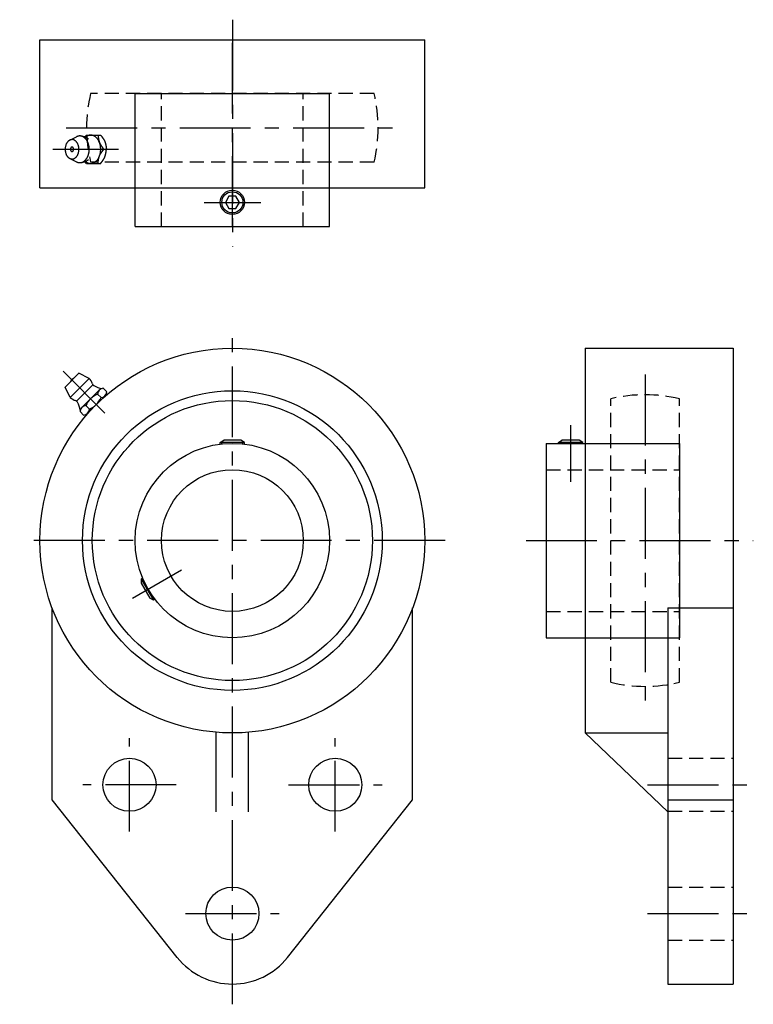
# Model space of a CAD drawing. Extents: x -52 to 129, y -114 to 129.
import ezdxf

# ---------------------------------------------------------------- set-up
doc = ezdxf.new("R2010")
doc.units = 0
doc.header["$LTSCALE"] = 14
doc.header["$MEASUREMENT"] = 0
doc.linetypes.add('CENTER', pattern=[2, 1.25, -0.25, 0.25, -0.25])
doc.linetypes.add('HIDDEN', pattern=[0.375, 0.25, -0.125])
doc.layers.get('0').update_dxf_attribs({"linetype": 'CONTINUOUS'})
doc.layers.add('CENTER', color=1, linetype='CENTER')
doc.layers.add('HIDDEN', color=3, linetype='HIDDEN')

msp = doc.modelspace()

# ---------------------------------------------------------------- linework, layer by layer
for p, q in [((-47.5, 123.6), (47.5, 123.6)), ((-47.5, 87.1), (-47.5, 123.6)), ((47.5, 87.1), (47.5, 123.6)), ((-24, 77.5), (-24, 110.4)), ((-24, 110.4), (24, 110.4)), ((24, 77.5), (24, 110.4)), ((-40.14, 98.86), (-38.45, 99.71)), ((-36.03, 100.1), (-36.38, 99.64)), ((-36.03, 100.1), (-32.52, 100.1)), ((-31.74, 96.6), (-31.09, 96.6)), ((-40.14, 94.34), (-38.45, 93.49)), ((-36.03, 93.1), (-36.38, 93.56)), ((-36.03, 93.1), (-32.52, 93.1)), ((-47.5, 87.1), (47.5, 87.1)), ((-24, 77.5), (24, 77.5)), ((87.1, 47.5), (123.6, 47.5)), ((87.1, 47.5), (87.1, -47.5)), ((123.6, 47.5), (123.6, -109.5)), ((-41.3, 37.9), (-37.9, 41.3)), ((-40.02, 35.36), (-35.36, 40.02)), ((-35.36, 40.02), (-37.9, 41.3)), ((-40.02, 35.36), (-41.3, 37.9)), ((-34.47, 38.43), (-38.43, 34.47)), ((-37.15, 32.86), (-32.86, 37.15)), ((-31.88, 37.6), (-30.99, 36.71)), ((-31.44, 35.73), (-35.73, 31.44)), ((-33.31, 36.17), (-32.42, 35.28)), ((-36.71, 30.99), (-37.6, 31.88)), ((-36.17, 33.31), (-35.28, 32.42)), ((-3, 24.25), (-2.13, 24.75)), ((-2.6, 23.86), (-2.6, 24.48)), ((2.13, 24.75), (-2.13, 24.75)), ((3, 24.25), (2.13, 24.75)), ((2.6, 23.86), (2.6, 24.48)), ((80.5, 24.25), (81.37, 24.75)), ((80.9, 24), (80.9, 24.48)), ((85.63, 24.75), (81.37, 24.75)), ((86.5, 24.25), (85.63, 24.75)), ((86.1, 24), (86.1, 24.48)), ((3, 24.25), (-3, 24.25)), ((-3, 23.81), (-3, 24.25)), ((3, 23.81), (3, 24.25)), ((77.5, 24), (77.5, -24)), ((77.5, 24), (110.4, 24)), ((86.5, 24.25), (80.5, 24.25)), ((80.5, 24), (80.5, 24.25)), ((86.5, 24), (86.5, 24.25)), ((110.4, 24), (110.4, -24)), ((-22.12, -9.31), (-22.5, -9.53)), ((-22.5, -9.53), (-22.5, -10.53)), ((-22.5, -9.53), (-19.5, -14.72)), ((-21.96, -9.68), (-22.5, -9.99)), ((-22.5, -10.53), (-20.37, -14.22)), ((-19.5, -14.72), (-20.37, -14.22)), ((-19.36, -14.18), (-19.9, -14.49)), ((-19.12, -14.5), (-19.5, -14.72)), ((-44.5, -64), (-44.5, -16.61)), ((44.5, -64), (44.5, -16.61)), ((107.5, -16.61), (107.5, -109.5)), ((107.5, -16.61), (123.6, -16.61)), ((77.5, -24), (110.4, -24)), ((-4, -67), (-4, -47.33)), ((4, -67), (4, -47.33)), ((87.1, -47.5), (107.5, -47.5)), ((107.5, -67), (87.1, -47.5)), ((-13.63, -102.91), (-44.5, -64)), ((13.63, -102.91), (44.5, -64)), ((107.5, -64), (123.6, -64)), ((107.5, -109.5), (123.6, -109.5))]:
    msp.add_line(p, q)
msp.add_lwpolyline([(-0.87, 85), (-1.73, 83.5), (-0.87, 82), (0.87, 82), (1.73, 83.5), (0.87, 85)], close=True)
for points in [[(-38.45, 93.49, 0), (-38.38, 93.46, 0), (-38.31, 93.43, 0), (-38.25, 93.4, 0), (-38.18, 93.38, 0), (-38.11, 93.36, 0), (-38.04, 93.34, 0), (-37.97, 93.33, 0), (-37.9, 93.32, 0), (-37.83, 93.31, 0), (-37.76, 93.3, 0), (-37.7, 93.3, 0), (-37.63, 93.3, 0), (-37.56, 93.3, 0), (-37.49, 93.31, 0), (-37.42, 93.32, 0), (-37.35, 93.33, 0), (-37.28, 93.35, 0), (-37.21, 93.36, 0), (-37.14, 93.38, 0), (-37.07, 93.41, 0), (-37.01, 93.44, 0), (-36.94, 93.46, 0), (-36.88, 93.5, 0), (-36.81, 93.53, 0), (-36.75, 93.57, 0), (-36.68, 93.61, 0), (-36.62, 93.65, 0), (-36.56, 93.7, 0), (-36.5, 93.75, 0), (-36.44, 93.8, 0), (-36.38, 93.85, 0), (-36.32, 93.91, 0), (-36.26, 93.96, 0), (-36.21, 94.02, 0), (-36.16, 94.09, 0), (-36.1, 94.15, 0), (-36.05, 94.22, 0), (-36, 94.29, 0), (-35.96, 94.36, 0), (-35.91, 94.43, 0), (-35.86, 94.51, 0), (-35.82, 94.59, 0), (-35.78, 94.66, 0), (-35.74, 94.74, 0), (-35.7, 94.83, 0), (-35.66, 94.91, 0), (-35.63, 95, 0), (-35.6, 95.08, 0), (-35.57, 95.17, 0), (-35.54, 95.26, 0), (-35.51, 95.35, 0), (-35.48, 95.44, 0), (-35.46, 95.54, 0), (-35.44, 95.63, 0), (-35.42, 95.72, 0), (-35.4, 95.82, 0), (-35.39, 95.92, 0), (-35.37, 96.01, 0), (-35.36, 96.11, 0), (-35.35, 96.21, 0), (-35.34, 96.3, 0), (-35.34, 96.4, 0), (-35.34, 96.5, 0), (-35.33, 96.6, 0), (-35.34, 96.7, 0), (-35.34, 96.8, 0), (-35.34, 96.9, 0), (-35.35, 96.99, 0), (-35.36, 97.09, 0), (-35.37, 97.19, 0), (-35.39, 97.28, 0), (-35.4, 97.38, 0), (-35.42, 97.48, 0), (-35.44, 97.57, 0), (-35.46, 97.66, 0), (-35.48, 97.76, 0), (-35.51, 97.85, 0), (-35.54, 97.94, 0), (-35.57, 98.03, 0), (-35.6, 98.12, 0), (-35.63, 98.2, 0), (-35.66, 98.29, 0), (-35.7, 98.37, 0), (-35.74, 98.46, 0), (-35.78, 98.54, 0), (-35.82, 98.61, 0), (-35.86, 98.69, 0), (-35.91, 98.77, 0), (-35.96, 98.84, 0), (-36, 98.91, 0), (-36.05, 98.98, 0), (-36.1, 99.05, 0), (-36.16, 99.11, 0), (-36.21, 99.18, 0), (-36.26, 99.24, 0), (-36.32, 99.29, 0), (-36.38, 99.35, 0), (-36.44, 99.4, 0), (-36.5, 99.45, 0), (-36.56, 99.5, 0), (-36.62, 99.55, 0), (-36.68, 99.59, 0), (-36.75, 99.63, 0), (-36.81, 99.67, 0), (-36.88, 99.7, 0), (-36.94, 99.74, 0), (-37.01, 99.76, 0), (-37.07, 99.79, 0), (-37.14, 99.82, 0), (-37.21, 99.84, 0), (-37.28, 99.85, 0), (-37.35, 99.87, 0), (-37.42, 99.88, 0), (-37.49, 99.89, 0), (-37.56, 99.9, 0), (-37.63, 99.9, 0), (-37.7, 99.9, 0), (-37.76, 99.9, 0), (-37.83, 99.89, 0), (-37.9, 99.88, 0), (-37.97, 99.87, 0), (-38.04, 99.86, 0), (-38.11, 99.84, 0), (-38.18, 99.82, 0), (-38.25, 99.8, 0), (-38.31, 99.77, 0), (-38.38, 99.74, 0), (-38.45, 99.71, 0)], [(-36.27, 93.61, 0), (-36.2, 93.55, 0), (-36.13, 93.5, 0), (-36.05, 93.45, 0), (-35.98, 93.4, 0), (-35.9, 93.35, 0), (-35.83, 93.31, 0), (-35.75, 93.27, 0), (-35.67, 93.24, 0), (-35.59, 93.21, 0), (-35.51, 93.18, 0), (-35.43, 93.16, 0), (-35.35, 93.14, 0), (-35.27, 93.12, 0), (-35.19, 93.11, 0), (-35.11, 93.1, 0), (-35.03, 93.1, 0), (-34.94, 93.1, 0), (-34.86, 93.1, 0), (-34.78, 93.11, 0), (-34.7, 93.12, 0), (-34.62, 93.14, 0), (-34.54, 93.16, 0), (-34.46, 93.18, 0), (-34.38, 93.21, 0), (-34.3, 93.24, 0), (-34.22, 93.27, 0), (-34.14, 93.31, 0), (-34.06, 93.35, 0), (-33.99, 93.39, 0), (-33.91, 93.44, 0), (-33.84, 93.49, 0), (-33.77, 93.55, 0), (-33.7, 93.61, 0), (-33.63, 93.67, 0), (-33.56, 93.73, 0), (-33.5, 93.8, 0), (-33.43, 93.87, 0), (-33.37, 93.95, 0), (-33.31, 94.02, 0), (-33.25, 94.1, 0), (-33.19, 94.19, 0), (-33.13, 94.27, 0), (-33.08, 94.36, 0), (-33.03, 94.45, 0), (-32.98, 94.54, 0), (-32.93, 94.64, 0), (-32.89, 94.73, 0), (-32.85, 94.83, 0), (-32.81, 94.93, 0), (-32.77, 95.04, 0), (-32.73, 95.14, 0), (-32.7, 95.25, 0), (-32.67, 95.35, 0), (-32.64, 95.46, 0), (-32.62, 95.57, 0), (-32.59, 95.68, 0), (-32.57, 95.8, 0), (-32.56, 95.91, 0), (-32.54, 96.02, 0), (-32.53, 96.14, 0), (-32.52, 96.25, 0), (-32.51, 96.37, 0), (-32.51, 96.48, 0), (-32.51, 96.6, 0), (-32.51, 96.72, 0), (-32.51, 96.83, 0), (-32.52, 96.95, 0), (-32.53, 97.06, 0), (-32.54, 97.18, 0), (-32.56, 97.29, 0), (-32.57, 97.4, 0), (-32.59, 97.52, 0), (-32.62, 97.63, 0), (-32.64, 97.74, 0), (-32.67, 97.85, 0), (-32.7, 97.95, 0), (-32.73, 98.06, 0), (-32.77, 98.16, 0), (-32.81, 98.27, 0), (-32.85, 98.37, 0), (-32.89, 98.47, 0), (-32.93, 98.56, 0), (-32.98, 98.66, 0), (-33.03, 98.75, 0), (-33.08, 98.84, 0), (-33.13, 98.93, 0), (-33.19, 99.01, 0), (-33.25, 99.1, 0), (-33.31, 99.18, 0), (-33.37, 99.25, 0), (-33.43, 99.33, 0), (-33.5, 99.4, 0), (-33.56, 99.47, 0), (-33.63, 99.53, 0), (-33.7, 99.59, 0), (-33.77, 99.65, 0), (-33.84, 99.71, 0), (-33.91, 99.76, 0), (-33.99, 99.81, 0), (-34.06, 99.85, 0), (-34.14, 99.89, 0), (-34.22, 99.93, 0), (-34.3, 99.96, 0), (-34.38, 99.99, 0), (-34.46, 100.02, 0), (-34.54, 100.04, 0), (-34.62, 100.06, 0), (-34.7, 100.08, 0), (-34.78, 100.09, 0), (-34.86, 100.1, 0), (-34.94, 100.1, 0), (-35.03, 100.1, 0), (-35.11, 100.1, 0), (-35.19, 100.09, 0), (-35.27, 100.08, 0), (-35.35, 100.06, 0), (-35.43, 100.04, 0), (-35.51, 100.02, 0), (-35.59, 99.99, 0), (-35.67, 99.96, 0), (-35.75, 99.93, 0), (-35.83, 99.89, 0), (-35.9, 99.85, 0), (-35.98, 99.8, 0), (-36.05, 99.75, 0), (-36.13, 99.7, 0), (-36.2, 99.65, 0), (-36.27, 99.59, 0)], [(-33.17, 100.1, 0), (-33.17, 100.08, 0), (-33.16, 100.05, 0), (-33.16, 100.03, 0), (-33.16, 100, 0), (-33.16, 99.98, 0), (-33.15, 99.95, 0), (-33.15, 99.93, 0), (-33.15, 99.9, 0), (-33.14, 99.88, 0), (-33.14, 99.85, 0), (-33.14, 99.83, 0), (-33.14, 99.81, 0), (-33.13, 99.78, 0), (-33.13, 99.76, 0), (-33.13, 99.73, 0), (-33.12, 99.71, 0), (-33.12, 99.68, 0), (-33.12, 99.66, 0), (-33.11, 99.63, 0), (-33.11, 99.61, 0), (-33.11, 99.59, 0), (-33.1, 99.56, 0), (-33.1, 99.54, 0), (-33.1, 99.51, 0), (-33.09, 99.49, 0), (-33.09, 99.46, 0), (-33.09, 99.44, 0), (-33.08, 99.42, 0), (-33.08, 99.39, 0), (-33.08, 99.37, 0), (-33.07, 99.34, 0), (-33.07, 99.32, 0), (-33.06, 99.3, 0), (-33.06, 99.27, 0), (-33.06, 99.25, 0), (-33.05, 99.22, 0), (-33.05, 99.2, 0), (-33.04, 99.18, 0), (-33.04, 99.15, 0), (-33.04, 99.13, 0), (-33.03, 99.1, 0), (-33.03, 99.08, 0), (-33.02, 99.06, 0), (-33.02, 99.03, 0), (-33.01, 99.01, 0), (-33.01, 98.98, 0), (-33, 98.96, 0), (-33, 98.94, 0), (-32.99, 98.91, 0), (-32.99, 98.89, 0), (-32.98, 98.87, 0), (-32.98, 98.84, 0), (-32.97, 98.82, 0), (-32.97, 98.8, 0), (-32.96, 98.77, 0), (-32.95, 98.75, 0), (-32.95, 98.73, 0), (-32.94, 98.7, 0), (-32.94, 98.68, 0), (-32.93, 98.66, 0), (-32.92, 98.63, 0), (-32.92, 98.61, 0), (-32.91, 98.59, 0), (-32.9, 98.57, 0), (-32.9, 98.54, 0), (-32.89, 98.52, 0), (-32.88, 98.5, 0), (-32.87, 98.47, 0), (-32.87, 98.45, 0), (-32.86, 98.43, 0), (-32.85, 98.41, 0), (-32.84, 98.38, 0), (-32.84, 98.36, 0), (-32.83, 98.34, 0), (-32.82, 98.32, 0), (-32.81, 98.29, 0), (-32.8, 98.27, 0), (-32.79, 98.25, 0), (-32.79, 98.23, 0), (-32.78, 98.21, 0), (-32.77, 98.18, 0), (-32.76, 98.16, 0), (-32.75, 98.14, 0), (-32.74, 98.12, 0), (-32.73, 98.1, 0), (-32.72, 98.08, 0), (-32.71, 98.05, 0), (-32.7, 98.03, 0), (-32.69, 98.01, 0), (-32.68, 97.99, 0), (-32.67, 97.97, 0), (-32.66, 97.95, 0), (-32.65, 97.93, 0), (-32.64, 97.9, 0), (-32.62, 97.88, 0), (-32.61, 97.86, 0), (-32.6, 97.84, 0), (-32.59, 97.82, 0), (-32.58, 97.8, 0), (-32.57, 97.78, 0), (-32.56, 97.76, 0), (-32.54, 97.74, 0), (-32.53, 97.72, 0), (-32.52, 97.69, 0), (-32.51, 97.67, 0), (-32.49, 97.65, 0), (-32.48, 97.63, 0), (-32.47, 97.61, 0), (-32.46, 97.59, 0), (-32.44, 97.57, 0), (-32.43, 97.55, 0), (-32.42, 97.53, 0), (-32.41, 97.51, 0), (-32.39, 97.49, 0), (-32.38, 97.47, 0), (-32.37, 97.45, 0), (-32.35, 97.43, 0), (-32.34, 97.41, 0), (-32.33, 97.39, 0), (-32.31, 97.37, 0), (-32.3, 97.35, 0), (-32.28, 97.33, 0), (-32.27, 97.31, 0), (-32.26, 97.29, 0), (-32.24, 97.27, 0), (-32.23, 97.25, 0), (-32.21, 97.23, 0), (-32.2, 97.21, 0), (-32.19, 97.19, 0), (-32.17, 97.17, 0), (-32.16, 97.15, 0), (-32.14, 97.13, 0), (-32.13, 97.11, 0), (-32.11, 97.09, 0), (-32.1, 97.07, 0), (-32.09, 97.05, 0), (-32.07, 97.03, 0), (-32.06, 97.01, 0), (-32.04, 96.99, 0), (-32.03, 96.97, 0), (-32.01, 96.95, 0), (-32, 96.93, 0), (-31.98, 96.91, 0), (-31.97, 96.89, 0), (-31.95, 96.87, 0), (-31.94, 96.85, 0), (-31.92, 96.83, 0), (-31.91, 96.81, 0), (-31.89, 96.8, 0), (-31.88, 96.78, 0), (-31.86, 96.76, 0), (-31.85, 96.74, 0), (-31.83, 96.72, 0), (-31.82, 96.7, 0), (-31.8, 96.68, 0), (-31.79, 96.66, 0), (-31.77, 96.64, 0), (-31.76, 96.62, 0), (-31.74, 96.6, 0)], [(-32.52, 100.1, 0), (-32.51, 100.08, 0), (-32.49, 100.06, 0), (-32.48, 100.04, 0), (-32.46, 100.02, 0), (-32.45, 100, 0), (-32.43, 99.98, 0), (-32.42, 99.96, 0), (-32.4, 99.94, 0), (-32.39, 99.92, 0), (-32.37, 99.9, 0), (-32.36, 99.89, 0), (-32.34, 99.87, 0), (-32.33, 99.85, 0), (-32.31, 99.83, 0), (-32.3, 99.81, 0), (-32.28, 99.79, 0), (-32.27, 99.77, 0), (-32.25, 99.75, 0), (-32.24, 99.73, 0), (-32.22, 99.71, 0), (-32.21, 99.69, 0), (-32.19, 99.67, 0), (-32.18, 99.65, 0), (-32.16, 99.63, 0), (-32.15, 99.61, 0), (-32.13, 99.59, 0), (-32.12, 99.57, 0), (-32.1, 99.55, 0), (-32.09, 99.53, 0), (-32.08, 99.51, 0), (-32.06, 99.49, 0), (-32.05, 99.47, 0), (-32.03, 99.45, 0), (-32.02, 99.43, 0), (-32.01, 99.41, 0), (-31.99, 99.39, 0), (-31.98, 99.37, 0), (-31.96, 99.35, 0), (-31.95, 99.33, 0), (-31.94, 99.31, 0), (-31.92, 99.29, 0), (-31.91, 99.27, 0), (-31.9, 99.25, 0), (-31.88, 99.23, 0), (-31.87, 99.21, 0), (-31.86, 99.19, 0), (-31.84, 99.17, 0), (-31.83, 99.15, 0), (-31.82, 99.13, 0), (-31.8, 99.11, 0), (-31.79, 99.09, 0), (-31.78, 99.07, 0), (-31.77, 99.05, 0), (-31.75, 99.03, 0), (-31.74, 99.01, 0), (-31.73, 98.98, 0), (-31.72, 98.96, 0), (-31.71, 98.94, 0), (-31.69, 98.92, 0), (-31.68, 98.9, 0), (-31.67, 98.88, 0), (-31.66, 98.86, 0), (-31.65, 98.84, 0), (-31.64, 98.82, 0), (-31.63, 98.8, 0), (-31.62, 98.77, 0), (-31.6, 98.75, 0), (-31.59, 98.73, 0), (-31.58, 98.71, 0), (-31.57, 98.69, 0), (-31.56, 98.67, 0), (-31.55, 98.65, 0), (-31.54, 98.62, 0), (-31.53, 98.6, 0), (-31.52, 98.58, 0), (-31.51, 98.56, 0), (-31.5, 98.54, 0), (-31.49, 98.52, 0), (-31.49, 98.49, 0), (-31.48, 98.47, 0), (-31.47, 98.45, 0), (-31.46, 98.43, 0), (-31.45, 98.41, 0), (-31.44, 98.38, 0), (-31.43, 98.36, 0), (-31.43, 98.34, 0), (-31.42, 98.32, 0), (-31.41, 98.29, 0), (-31.4, 98.27, 0), (-31.39, 98.25, 0), (-31.39, 98.23, 0), (-31.38, 98.2, 0), (-31.37, 98.18, 0), (-31.37, 98.16, 0), (-31.36, 98.13, 0), (-31.35, 98.11, 0), (-31.35, 98.09, 0), (-31.34, 98.07, 0), (-31.33, 98.04, 0), (-31.33, 98.02, 0), (-31.32, 98, 0), (-31.31, 97.97, 0), (-31.31, 97.95, 0), (-31.3, 97.93, 0), (-31.3, 97.9, 0), (-31.29, 97.88, 0), (-31.29, 97.86, 0), (-31.28, 97.83, 0), (-31.27, 97.81, 0), (-31.27, 97.79, 0), (-31.26, 97.76, 0), (-31.26, 97.74, 0), (-31.25, 97.72, 0), (-31.25, 97.69, 0), (-31.24, 97.67, 0), (-31.24, 97.64, 0), (-31.24, 97.62, 0), (-31.23, 97.6, 0), (-31.23, 97.57, 0), (-31.22, 97.55, 0), (-31.22, 97.52, 0), (-31.21, 97.5, 0), (-31.21, 97.48, 0), (-31.21, 97.45, 0), (-31.2, 97.43, 0), (-31.2, 97.4, 0), (-31.19, 97.38, 0), (-31.19, 97.36, 0), (-31.19, 97.33, 0), (-31.18, 97.31, 0), (-31.18, 97.28, 0), (-31.18, 97.26, 0), (-31.17, 97.24, 0), (-31.17, 97.21, 0), (-31.16, 97.19, 0), (-31.16, 97.16, 0), (-31.16, 97.14, 0), (-31.15, 97.11, 0), (-31.15, 97.09, 0), (-31.15, 97.07, 0), (-31.15, 97.04, 0), (-31.14, 97.02, 0), (-31.14, 96.99, 0), (-31.14, 96.97, 0), (-31.13, 96.94, 0), (-31.13, 96.92, 0), (-31.13, 96.89, 0), (-31.12, 96.87, 0), (-31.12, 96.85, 0), (-31.12, 96.82, 0), (-31.12, 96.8, 0), (-31.11, 96.77, 0), (-31.11, 96.75, 0), (-31.11, 96.72, 0), (-31.1, 96.7, 0), (-31.1, 96.67, 0), (-31.1, 96.65, 0), (-31.1, 96.62, 0), (-31.09, 96.6, 0)], [(-39.58, 94.2, 0), (-39.49, 94.2, 0), (-39.41, 94.21, 0), (-39.33, 94.23, 0), (-39.25, 94.25, 0), (-39.17, 94.27, 0), (-39.08, 94.3, 0), (-39.01, 94.34, 0), (-38.93, 94.38, 0), (-38.85, 94.43, 0), (-38.78, 94.48, 0), (-38.71, 94.54, 0), (-38.63, 94.6, 0), (-38.57, 94.67, 0), (-38.5, 94.74, 0), (-38.44, 94.82, 0), (-38.38, 94.9, 0), (-38.32, 94.99, 0), (-38.27, 95.08, 0), (-38.21, 95.17, 0), (-38.17, 95.27, 0), (-38.12, 95.37, 0), (-38.08, 95.47, 0), (-38.04, 95.57, 0), (-38.01, 95.68, 0), (-37.98, 95.79, 0), (-37.95, 95.9, 0), (-37.93, 96.02, 0), (-37.91, 96.13, 0), (-37.9, 96.25, 0), (-37.89, 96.36, 0), (-37.88, 96.48, 0), (-37.88, 96.6, 0), (-37.88, 96.72, 0), (-37.89, 96.84, 0), (-37.9, 96.95, 0), (-37.91, 97.07, 0), (-37.93, 97.18, 0), (-37.95, 97.3, 0), (-37.98, 97.41, 0), (-38.01, 97.52, 0), (-38.04, 97.63, 0), (-38.08, 97.73, 0), (-38.12, 97.83, 0), (-38.17, 97.93, 0), (-38.21, 98.03, 0), (-38.27, 98.12, 0), (-38.32, 98.21, 0), (-38.38, 98.3, 0), (-38.44, 98.38, 0), (-38.5, 98.46, 0), (-38.57, 98.53, 0), (-38.63, 98.6, 0), (-38.71, 98.66, 0), (-38.78, 98.72, 0), (-38.85, 98.77, 0), (-38.93, 98.82, 0), (-39.01, 98.86, 0), (-39.08, 98.9, 0), (-39.17, 98.93, 0), (-39.25, 98.95, 0), (-39.33, 98.97, 0), (-39.41, 98.99, 0), (-39.49, 99, 0), (-39.58, 99, 0), (-39.66, 99, 0), (-39.74, 98.99, 0), (-39.83, 98.97, 0), (-39.91, 98.95, 0), (-39.99, 98.93, 0), (-40.07, 98.9, 0), (-40.15, 98.86, 0), (-40.23, 98.82, 0), (-40.3, 98.77, 0), (-40.38, 98.72, 0), (-40.45, 98.66, 0), (-40.52, 98.6, 0), (-40.59, 98.53, 0), (-40.65, 98.46, 0), (-40.72, 98.38, 0), (-40.78, 98.3, 0), (-40.84, 98.21, 0), (-40.89, 98.12, 0), (-40.94, 98.03, 0), (-40.99, 97.93, 0), (-41.03, 97.83, 0), (-41.07, 97.73, 0), (-41.11, 97.63, 0), (-41.15, 97.52, 0), (-41.18, 97.41, 0), (-41.2, 97.3, 0), (-41.22, 97.18, 0), (-41.24, 97.07, 0), (-41.26, 96.95, 0), (-41.27, 96.84, 0), (-41.27, 96.72, 0), (-41.27, 96.6, 0), (-41.27, 96.48, 0), (-41.27, 96.36, 0), (-41.26, 96.25, 0), (-41.24, 96.13, 0), (-41.22, 96.02, 0), (-41.2, 95.9, 0), (-41.18, 95.79, 0), (-41.15, 95.68, 0), (-41.11, 95.57, 0), (-41.07, 95.47, 0), (-41.03, 95.37, 0), (-40.99, 95.27, 0), (-40.94, 95.17, 0), (-40.89, 95.08, 0), (-40.84, 94.99, 0), (-40.78, 94.9, 0), (-40.72, 94.82, 0), (-40.65, 94.74, 0), (-40.59, 94.67, 0), (-40.52, 94.6, 0), (-40.45, 94.54, 0), (-40.38, 94.48, 0), (-40.3, 94.43, 0), (-40.23, 94.38, 0), (-40.15, 94.34, 0), (-40.07, 94.3, 0), (-39.99, 94.27, 0), (-39.91, 94.25, 0), (-39.83, 94.23, 0), (-39.74, 94.21, 0), (-39.66, 94.2, 0), (-39.58, 94.2, 0)], [(-39.58, 96.05, 0), (-39.56, 96.05, 0), (-39.54, 96.05, 0), (-39.52, 96.05, 0), (-39.5, 96.06, 0), (-39.48, 96.06, 0), (-39.46, 96.07, 0), (-39.45, 96.08, 0), (-39.43, 96.09, 0), (-39.41, 96.1, 0), (-39.39, 96.11, 0), (-39.38, 96.12, 0), (-39.36, 96.14, 0), (-39.34, 96.15, 0), (-39.33, 96.17, 0), (-39.31, 96.19, 0), (-39.3, 96.21, 0), (-39.29, 96.23, 0), (-39.27, 96.25, 0), (-39.26, 96.27, 0), (-39.25, 96.29, 0), (-39.24, 96.31, 0), (-39.23, 96.34, 0), (-39.22, 96.36, 0), (-39.22, 96.39, 0), (-39.21, 96.41, 0), (-39.2, 96.44, 0), (-39.2, 96.47, 0), (-39.19, 96.49, 0), (-39.19, 96.52, 0), (-39.19, 96.55, 0), (-39.19, 96.57, 0), (-39.19, 96.6, 0), (-39.19, 96.63, 0), (-39.19, 96.65, 0), (-39.19, 96.68, 0), (-39.19, 96.71, 0), (-39.2, 96.73, 0), (-39.2, 96.76, 0), (-39.21, 96.79, 0), (-39.22, 96.81, 0), (-39.22, 96.84, 0), (-39.23, 96.86, 0), (-39.24, 96.89, 0), (-39.25, 96.91, 0), (-39.26, 96.93, 0), (-39.27, 96.95, 0), (-39.29, 96.97, 0), (-39.3, 96.99, 0), (-39.31, 97.01, 0), (-39.33, 97.03, 0), (-39.34, 97.05, 0), (-39.36, 97.06, 0), (-39.38, 97.08, 0), (-39.39, 97.09, 0), (-39.41, 97.1, 0), (-39.43, 97.11, 0), (-39.45, 97.12, 0), (-39.46, 97.13, 0), (-39.48, 97.14, 0), (-39.5, 97.14, 0), (-39.52, 97.15, 0), (-39.54, 97.15, 0), (-39.56, 97.15, 0), (-39.58, 97.15, 0), (-39.6, 97.15, 0), (-39.62, 97.15, 0), (-39.64, 97.15, 0), (-39.65, 97.14, 0), (-39.67, 97.14, 0), (-39.69, 97.13, 0), (-39.71, 97.12, 0), (-39.73, 97.11, 0), (-39.75, 97.1, 0), (-39.76, 97.09, 0), (-39.78, 97.08, 0), (-39.8, 97.06, 0), (-39.81, 97.05, 0), (-39.83, 97.03, 0), (-39.84, 97.01, 0), (-39.85, 96.99, 0), (-39.87, 96.97, 0), (-39.88, 96.95, 0), (-39.89, 96.93, 0), (-39.9, 96.91, 0), (-39.91, 96.89, 0), (-39.92, 96.86, 0), (-39.93, 96.84, 0), (-39.94, 96.81, 0), (-39.95, 96.79, 0), (-39.95, 96.76, 0), (-39.96, 96.73, 0), (-39.96, 96.71, 0), (-39.97, 96.68, 0), (-39.97, 96.65, 0), (-39.97, 96.63, 0), (-39.97, 96.6, 0), (-39.97, 96.57, 0), (-39.97, 96.55, 0), (-39.97, 96.52, 0), (-39.96, 96.49, 0), (-39.96, 96.47, 0), (-39.95, 96.44, 0), (-39.95, 96.41, 0), (-39.94, 96.39, 0), (-39.93, 96.36, 0), (-39.92, 96.34, 0), (-39.91, 96.31, 0), (-39.9, 96.29, 0), (-39.89, 96.27, 0), (-39.88, 96.25, 0), (-39.87, 96.23, 0), (-39.85, 96.21, 0), (-39.84, 96.19, 0), (-39.83, 96.17, 0), (-39.81, 96.15, 0), (-39.8, 96.14, 0), (-39.78, 96.12, 0), (-39.76, 96.11, 0), (-39.75, 96.1, 0), (-39.73, 96.09, 0), (-39.71, 96.08, 0), (-39.69, 96.07, 0), (-39.67, 96.06, 0), (-39.65, 96.06, 0), (-39.64, 96.05, 0), (-39.62, 96.05, 0), (-39.6, 96.05, 0), (-39.58, 96.05, 0)], [(-33.17, 93.1, 0), (-33.17, 93.12, 0), (-33.16, 93.15, 0), (-33.16, 93.17, 0), (-33.16, 93.2, 0), (-33.16, 93.22, 0), (-33.15, 93.25, 0), (-33.15, 93.27, 0), (-33.15, 93.3, 0), (-33.14, 93.32, 0), (-33.14, 93.35, 0), (-33.14, 93.37, 0), (-33.14, 93.39, 0), (-33.13, 93.42, 0), (-33.13, 93.44, 0), (-33.13, 93.47, 0), (-33.12, 93.49, 0), (-33.12, 93.52, 0), (-33.12, 93.54, 0), (-33.11, 93.57, 0), (-33.11, 93.59, 0), (-33.11, 93.61, 0), (-33.1, 93.64, 0), (-33.1, 93.66, 0), (-33.1, 93.69, 0), (-33.09, 93.71, 0), (-33.09, 93.74, 0), (-33.09, 93.76, 0), (-33.08, 93.78, 0), (-33.08, 93.81, 0), (-33.08, 93.83, 0), (-33.07, 93.86, 0), (-33.07, 93.88, 0), (-33.06, 93.9, 0), (-33.06, 93.93, 0), (-33.06, 93.95, 0), (-33.05, 93.98, 0), (-33.05, 94, 0), (-33.04, 94.02, 0), (-33.04, 94.05, 0), (-33.04, 94.07, 0), (-33.03, 94.1, 0), (-33.03, 94.12, 0), (-33.02, 94.14, 0), (-33.02, 94.17, 0), (-33.01, 94.19, 0), (-33.01, 94.22, 0), (-33, 94.24, 0), (-33, 94.26, 0), (-32.99, 94.29, 0), (-32.99, 94.31, 0), (-32.98, 94.33, 0), (-32.98, 94.36, 0), (-32.97, 94.38, 0), (-32.97, 94.4, 0), (-32.96, 94.43, 0), (-32.95, 94.45, 0), (-32.95, 94.47, 0), (-32.94, 94.5, 0), (-32.94, 94.52, 0), (-32.93, 94.54, 0), (-32.92, 94.57, 0), (-32.92, 94.59, 0), (-32.91, 94.61, 0), (-32.9, 94.63, 0), (-32.9, 94.66, 0), (-32.89, 94.68, 0), (-32.88, 94.7, 0), (-32.87, 94.73, 0), (-32.87, 94.75, 0), (-32.86, 94.77, 0), (-32.85, 94.79, 0), (-32.84, 94.82, 0), (-32.84, 94.84, 0), (-32.83, 94.86, 0), (-32.82, 94.88, 0), (-32.81, 94.91, 0), (-32.8, 94.93, 0), (-32.79, 94.95, 0), (-32.79, 94.97, 0), (-32.78, 94.99, 0), (-32.77, 95.02, 0), (-32.76, 95.04, 0), (-32.75, 95.06, 0), (-32.74, 95.08, 0), (-32.73, 95.1, 0), (-32.72, 95.12, 0), (-32.71, 95.15, 0), (-32.7, 95.17, 0), (-32.69, 95.19, 0), (-32.68, 95.21, 0), (-32.67, 95.23, 0), (-32.66, 95.25, 0), (-32.65, 95.27, 0), (-32.64, 95.3, 0), (-32.62, 95.32, 0), (-32.61, 95.34, 0), (-32.6, 95.36, 0), (-32.59, 95.38, 0), (-32.58, 95.4, 0), (-32.57, 95.42, 0), (-32.56, 95.44, 0), (-32.54, 95.46, 0), (-32.53, 95.48, 0), (-32.52, 95.51, 0), (-32.51, 95.53, 0), (-32.49, 95.55, 0), (-32.48, 95.57, 0), (-32.47, 95.59, 0), (-32.46, 95.61, 0), (-32.44, 95.63, 0), (-32.43, 95.65, 0), (-32.42, 95.67, 0), (-32.41, 95.69, 0), (-32.39, 95.71, 0), (-32.38, 95.73, 0), (-32.37, 95.75, 0), (-32.35, 95.77, 0), (-32.34, 95.79, 0), (-32.33, 95.81, 0), (-32.31, 95.83, 0), (-32.3, 95.85, 0), (-32.28, 95.87, 0), (-32.27, 95.89, 0), (-32.26, 95.91, 0), (-32.24, 95.93, 0), (-32.23, 95.95, 0), (-32.21, 95.97, 0), (-32.2, 95.99, 0), (-32.19, 96.01, 0), (-32.17, 96.03, 0), (-32.16, 96.05, 0), (-32.14, 96.07, 0), (-32.13, 96.09, 0), (-32.11, 96.11, 0), (-32.1, 96.13, 0), (-32.09, 96.15, 0), (-32.07, 96.17, 0), (-32.06, 96.19, 0), (-32.04, 96.21, 0), (-32.03, 96.23, 0), (-32.01, 96.25, 0), (-32, 96.27, 0), (-31.98, 96.29, 0), (-31.97, 96.31, 0), (-31.95, 96.33, 0), (-31.94, 96.35, 0), (-31.92, 96.37, 0), (-31.91, 96.39, 0), (-31.89, 96.4, 0), (-31.88, 96.42, 0), (-31.86, 96.44, 0), (-31.85, 96.46, 0), (-31.83, 96.48, 0), (-31.82, 96.5, 0), (-31.8, 96.52, 0), (-31.79, 96.54, 0), (-31.77, 96.56, 0), (-31.76, 96.58, 0), (-31.74, 96.6, 0)], [(-32.52, 93.1, 0), (-32.51, 93.12, 0), (-32.49, 93.14, 0), (-32.48, 93.16, 0), (-32.46, 93.18, 0), (-32.45, 93.2, 0), (-32.43, 93.22, 0), (-32.42, 93.24, 0), (-32.4, 93.26, 0), (-32.39, 93.28, 0), (-32.37, 93.3, 0), (-32.36, 93.31, 0), (-32.34, 93.33, 0), (-32.33, 93.35, 0), (-32.31, 93.37, 0), (-32.3, 93.39, 0), (-32.28, 93.41, 0), (-32.27, 93.43, 0), (-32.25, 93.45, 0), (-32.24, 93.47, 0), (-32.22, 93.49, 0), (-32.21, 93.51, 0), (-32.19, 93.53, 0), (-32.18, 93.55, 0), (-32.16, 93.57, 0), (-32.15, 93.59, 0), (-32.13, 93.61, 0), (-32.12, 93.63, 0), (-32.1, 93.65, 0), (-32.09, 93.67, 0), (-32.08, 93.69, 0), (-32.06, 93.71, 0), (-32.05, 93.73, 0), (-32.03, 93.75, 0), (-32.02, 93.77, 0), (-32.01, 93.79, 0), (-31.99, 93.81, 0), (-31.98, 93.83, 0), (-31.96, 93.85, 0), (-31.95, 93.87, 0), (-31.94, 93.89, 0), (-31.92, 93.91, 0), (-31.91, 93.93, 0), (-31.9, 93.95, 0), (-31.88, 93.97, 0), (-31.87, 93.99, 0), (-31.86, 94.01, 0), (-31.84, 94.03, 0), (-31.83, 94.05, 0), (-31.82, 94.07, 0), (-31.8, 94.09, 0), (-31.79, 94.11, 0), (-31.78, 94.13, 0), (-31.77, 94.15, 0), (-31.75, 94.17, 0), (-31.74, 94.19, 0), (-31.73, 94.22, 0), (-31.72, 94.24, 0), (-31.71, 94.26, 0), (-31.69, 94.28, 0), (-31.68, 94.3, 0), (-31.67, 94.32, 0), (-31.66, 94.34, 0), (-31.65, 94.36, 0), (-31.64, 94.38, 0), (-31.63, 94.4, 0), (-31.62, 94.43, 0), (-31.6, 94.45, 0), (-31.59, 94.47, 0), (-31.58, 94.49, 0), (-31.57, 94.51, 0), (-31.56, 94.53, 0), (-31.55, 94.55, 0), (-31.54, 94.58, 0), (-31.53, 94.6, 0), (-31.52, 94.62, 0), (-31.51, 94.64, 0), (-31.5, 94.66, 0), (-31.49, 94.68, 0), (-31.49, 94.71, 0), (-31.48, 94.73, 0), (-31.47, 94.75, 0), (-31.46, 94.77, 0), (-31.45, 94.79, 0), (-31.44, 94.82, 0), (-31.43, 94.84, 0), (-31.43, 94.86, 0), (-31.42, 94.88, 0), (-31.41, 94.91, 0), (-31.4, 94.93, 0), (-31.39, 94.95, 0), (-31.39, 94.97, 0), (-31.38, 95, 0), (-31.37, 95.02, 0), (-31.37, 95.04, 0), (-31.36, 95.07, 0), (-31.35, 95.09, 0), (-31.35, 95.11, 0), (-31.34, 95.13, 0), (-31.33, 95.16, 0), (-31.33, 95.18, 0), (-31.32, 95.2, 0), (-31.31, 95.23, 0), (-31.31, 95.25, 0), (-31.3, 95.27, 0), (-31.3, 95.3, 0), (-31.29, 95.32, 0), (-31.29, 95.34, 0), (-31.28, 95.37, 0), (-31.27, 95.39, 0), (-31.27, 95.41, 0), (-31.26, 95.44, 0), (-31.26, 95.46, 0), (-31.25, 95.48, 0), (-31.25, 95.51, 0), (-31.24, 95.53, 0), (-31.24, 95.56, 0), (-31.24, 95.58, 0), (-31.23, 95.6, 0), (-31.23, 95.63, 0), (-31.22, 95.65, 0), (-31.22, 95.68, 0), (-31.21, 95.7, 0), (-31.21, 95.72, 0), (-31.21, 95.75, 0), (-31.2, 95.77, 0), (-31.2, 95.8, 0), (-31.19, 95.82, 0), (-31.19, 95.84, 0), (-31.19, 95.87, 0), (-31.18, 95.89, 0), (-31.18, 95.92, 0), (-31.18, 95.94, 0), (-31.17, 95.96, 0), (-31.17, 95.99, 0), (-31.16, 96.01, 0), (-31.16, 96.04, 0), (-31.16, 96.06, 0), (-31.15, 96.09, 0), (-31.15, 96.11, 0), (-31.15, 96.13, 0), (-31.15, 96.16, 0), (-31.14, 96.18, 0), (-31.14, 96.21, 0), (-31.14, 96.23, 0), (-31.13, 96.26, 0), (-31.13, 96.28, 0), (-31.13, 96.31, 0), (-31.12, 96.33, 0), (-31.12, 96.35, 0), (-31.12, 96.38, 0), (-31.12, 96.4, 0), (-31.11, 96.43, 0), (-31.11, 96.45, 0), (-31.11, 96.48, 0), (-31.1, 96.5, 0), (-31.1, 96.53, 0), (-31.1, 96.55, 0), (-31.1, 96.58, 0), (-31.09, 96.6, 0)]]:
    msp.add_polyline3d(points)
for centre, radius in [((0, 83.5), 3), ((0, 83.5), 2.6), ((0, 0), 47.5), ((0, 0), 37), ((0, 0), 34.58), ((0, 0), 24), ((0, 0), 17.5), ((-25.4, -60.3), 6.55), ((25.4, -60.3), 6.55), ((0, -92.1), 6.55)]:
    msp.add_circle(centre, radius)
for centre, radius, start, end in [((-37.67, 96.6), 3.3, 49.2525, 90), ((-37.67, 96.6), 3.3, 270, 310.7475), ((-38.55, 38.55), 1.59, 114.555, 155.445), ((-37.69, 37.69), 3.3, 17.9467, 45), ((-33.79, 38.95), 0.8, 197.9467, 240.2157), ((-31.21, 43.47), 6, 240.2157, 260.6802), ((-31.75, 36.04), 1.56, 94.7398, 175.2602), ((-32.55, 36.84), 1.56, 274.7398, 355.2602), ((-37.69, 37.69), 3.3, 225, 252.0533), ((-38.95, 33.79), 0.8, 29.7843, 72.0533), ((-43.47, 31.21), 6, 9.3198, 29.7843), ((-30.97, 30.97), 5.7, 114.2291, 155.7709), ((-37.62, 37.62), 5.7, 294.2291, 335.7709), ((-36.04, 31.75), 1.56, 94.7398, 175.2602), ((-36.84, 32.55), 1.56, 274.7398, 355.2602), ((0, -92.1), 17.4, 218.4232, 321.5768)]:
    msp.add_arc(centre, radius, start, end)
at = {"layer": 'CENTER'}
for p, q in [((0, 128.6), (0, 72.5)), ((0, 77.4), (0, 126.2)), ((-41, 101.9), (41, 101.9)), ((-44.28, 96.6), (-28.11, 96.6)), ((-7, 83.5), (7, 83.5)), ((0, -114.5), (0, 52.5)), ((-31.47, 31.47), (-41.79, 41.79)), ((101.9, 41), (101.9, -41)), ((83.5, 28.5), (83.5, 14.5)), ((52.5, 0), (-52.5, 0)), ((72.5, 0), (128.6, 0)), ((-24.68, -14.25), (-12.56, -7.25)), ((-25.4, -71.85), (-25.4, -48.75)), ((25.4, -71.85), (25.4, -48.75)), ((-13.85, -60.3), (-36.95, -60.3)), ((13.85, -60.3), (36.95, -60.3)), ((102.5, -60.3), (128.6, -60.3)), ((-11.55, -92.1), (11.55, -92.1)), ((102.5, -92.1), (128.6, -92.1))]:
    msp.add_line(p, q, dxfattribs=at)
at = {"layer": 'HIDDEN'}
for p, q in [((34.98, 110.4), (-34.98, 110.4)), ((-17.5, 77.5), (-17.5, 110.4)), ((17.5, 77.5), (17.5, 110.4)), ((34.98, 93.4), (-34.98, 93.4)), ((93.4, -34.98), (93.4, 34.98)), ((110.4, -34.98), (110.4, 34.98)), ((77.5, 17.5), (110.4, 17.5)), ((77.5, -17.5), (110.4, -17.5)), ((107.5, -53.75), (123.6, -53.75)), ((107.5, -66.85), (123.6, -66.85)), ((107.5, -85.55), (123.6, -85.55)), ((107.5, -98.65), (123.6, -98.65))]:
    msp.add_line(p, q, dxfattribs=at)
for centre, start, end in [((0, 101.9), 166.3429, 193.6571), ((0, 101.9), 346.3429, 13.6571), ((101.9, 0), 76.3429, 103.6571), ((101.9, 0), 256.3429, 283.6571)]:
    msp.add_arc(centre, 36, start, end, dxfattribs=at)

doc.saveas('drawing.dxf')
